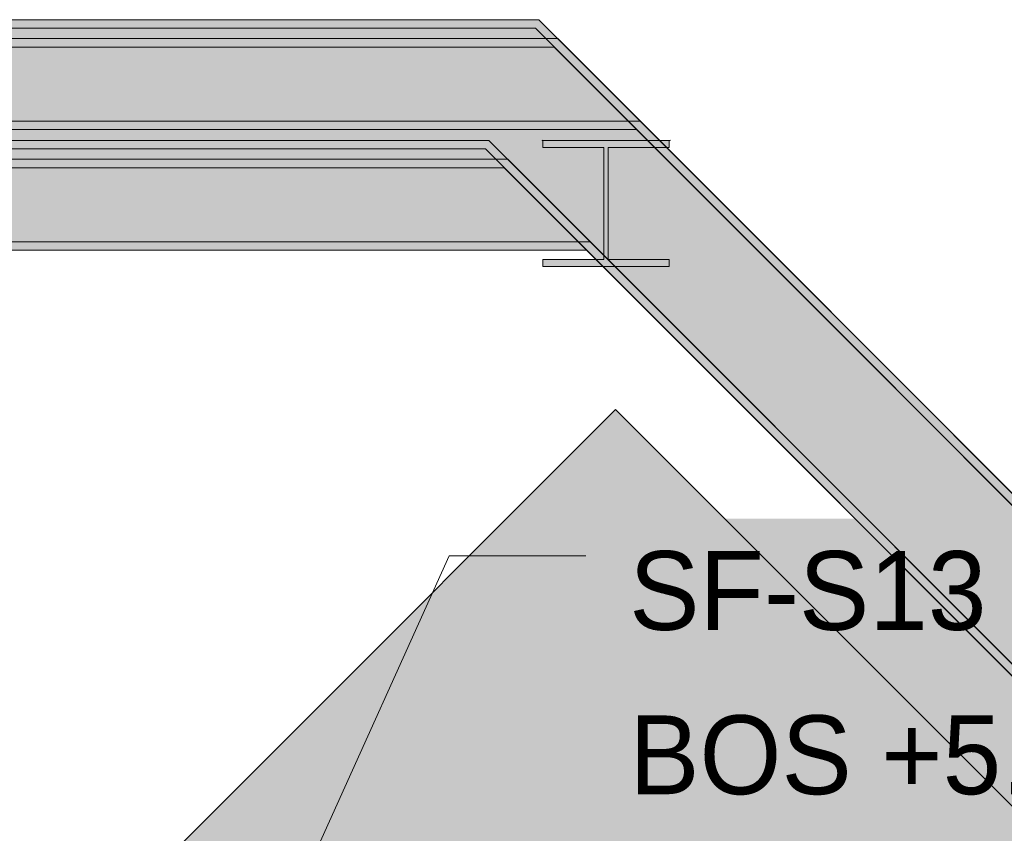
# Model space of a CAD drawing. Header units: millimetres. Extents: x 17 to 413, y 4 to 292.
# Tile 146 of 207: x 151 to 167, y 193 to 206. Entities that reach past the tile are written whole.
import ezdxf

# ---------------------------------------------------------------- set-up
doc = ezdxf.new("R2010")
doc.units = ezdxf.units.MM
for name, color, linetype in [('FILL-WHITE', 7, 'Continuous'), ('LINE-CORE', 7, 'Continuous'), ('LINE-INK', 7, 'Continuous'), ('TEXT-INK', 7, 'Continuous')]:
    doc.layers.add(name, color=color, linetype=linetype)

msp = doc.modelspace()

# ---------------------------------------------------------------- hatches: boundary and pattern name
at = {"layer": 'FILL-WHITE', "true_color": 0xffffff}
h = msp.add_hatch(color=7, dxfattribs=at)
h.dxf.hatch_style = 1
h.paths.add_polyline_path([(131.73, 206.292), (159.288, 206.292), (186.018, 179.562), (185.92, 179.465), (159.231, 206.154), (131.73, 206.154)])
h = msp.add_hatch(color=7, dxfattribs=at)
h.dxf.hatch_style = 1
h.paths.add_polyline_path([(159.288, 206.292), (186.018, 179.562), (185.92, 179.465), (159.231, 206.154), (131.73, 206.154), (131.73, 206.292)])
h = msp.add_hatch(color=7, dxfattribs=at)
h.dxf.hatch_style = 1
h.paths.add_polyline_path([(134.11, 206.292), (159.288, 206.292), (186.018, 179.562), (185.92, 179.465), (159.231, 206.154), (134.11, 206.154)])
h = msp.add_hatch(color=7, dxfattribs=at)
h.dxf.hatch_style = 1
h.paths.add_polyline_path([(159.288, 206.292), (186.018, 179.562), (185.92, 179.465), (159.231, 206.154), (134.11, 206.154), (134.11, 206.292)])
h = msp.add_hatch(color=7, dxfattribs=at)
h.dxf.hatch_style = 1
h.paths.add_polyline_path([(131.73, 206.154), (159.231, 206.154), (185.92, 179.465), (184.644, 178.188), (158.483, 204.348), (131.73, 204.348)])
h = msp.add_hatch(color=7, dxfattribs=at)
h.dxf.hatch_style = 1
h.paths.add_polyline_path([(131.73, 206.154), (159.231, 206.154), (185.92, 179.465), (184.644, 178.188), (158.483, 204.348), (131.73, 204.348)])
h = msp.add_hatch(color=7, dxfattribs=at)
h.dxf.hatch_style = 1
h.paths.add_polyline_path([(134.11, 206.154), (159.231, 206.154), (185.92, 179.465), (184.644, 178.188), (158.483, 204.348), (134.11, 204.348)])
h = msp.add_hatch(color=7, dxfattribs=at)
h.dxf.hatch_style = 1
h.paths.add_polyline_path([(134.11, 206.154), (159.231, 206.154), (185.92, 179.465), (184.644, 178.188), (158.483, 204.348), (134.11, 204.348)])
h = msp.add_hatch(color=7, dxfattribs=at)
h.dxf.hatch_style = 1
h.paths.add_polyline_path([(134.11, 205.988), (159.592, 205.988), (186.018, 179.562), (185.92, 179.465), (159.535, 205.85), (134.11, 205.85)])
h = msp.add_hatch(color=7, dxfattribs=at)
h.dxf.hatch_style = 1
h.paths.add_polyline_path([(159.592, 205.988), (186.018, 179.562), (185.92, 179.465), (159.535, 205.85), (134.11, 205.85), (134.11, 205.988)])
h = msp.add_hatch(color=7, dxfattribs=at)
h.dxf.hatch_style = 1
h.paths.add_polyline_path([(134.11, 205.85), (159.535, 205.85), (185.92, 179.465), (184.644, 178.188), (158.787, 204.044), (134.11, 204.044)])
h = msp.add_hatch(color=7, dxfattribs=at)
h.dxf.hatch_style = 1
h.paths.add_polyline_path([(134.11, 205.85), (159.535, 205.85), (185.92, 179.465), (184.644, 178.188), (158.787, 204.044), (134.11, 204.044)])
h = msp.add_hatch(color=7, dxfattribs=at)
h.dxf.hatch_style = 1
h.paths.add_polyline_path([(131.73, 204.66), (160.92, 204.66), (186.018, 179.562), (185.92, 179.465), (160.863, 204.522), (131.73, 204.522)])
h = msp.add_hatch(color=7, dxfattribs=at)
h.dxf.hatch_style = 1
h.paths.add_polyline_path([(160.92, 204.66), (186.018, 179.562), (185.92, 179.465), (160.863, 204.522), (131.73, 204.522), (131.73, 204.66)])
h = msp.add_hatch(color=7, dxfattribs=at)
h.dxf.hatch_style = 1
h.paths.add_polyline_path([(131.73, 204.522), (160.863, 204.522), (185.92, 179.465), (184.644, 178.188), (160.115, 202.716), (131.73, 202.716)])
h = msp.add_hatch(color=7, dxfattribs=at)
h.dxf.hatch_style = 1
h.paths.add_polyline_path([(131.73, 204.522), (160.863, 204.522), (185.92, 179.465), (184.644, 178.188), (160.115, 202.716), (131.73, 202.716), (131.73, 204.522)])
h = msp.add_hatch(color=7, dxfattribs=at)
h.dxf.hatch_style = 1
h.paths.add_polyline_path([(131.73, 204.348), (158.483, 204.348), (184.644, 178.188), (184.546, 178.09), (158.426, 204.21), (131.73, 204.21)])
h = msp.add_hatch(color=7, dxfattribs=at)
h.dxf.hatch_style = 1
h.paths.add_polyline_path([(158.483, 204.348), (184.644, 178.188), (184.546, 178.09), (158.426, 204.21), (131.73, 204.21), (131.73, 204.348)])
h = msp.add_hatch(color=7, dxfattribs=at)
h.dxf.hatch_style = 1
h.paths.add_polyline_path([(134.11, 204.348), (158.483, 204.348), (184.644, 178.188), (184.546, 178.09), (158.426, 204.21), (134.11, 204.21)])
h = msp.add_hatch(color=7, dxfattribs=at)
h.dxf.hatch_style = 1
h.paths.add_polyline_path([(158.483, 204.348), (184.644, 178.188), (184.546, 178.09), (158.426, 204.21), (134.11, 204.21), (134.11, 204.348)])
h = msp.add_hatch(color=7, dxfattribs=at)
h.dxf.hatch_style = 1
h.paths.add_polyline_path([(159.339, 204.35), (159.339, 204.35), (159.348, 204.349), (159.351, 204.348), (161.388, 204.348), (161.388, 204.235), (160.404, 204.235), (160.404, 202.429), (161.388, 202.429), (161.388, 202.316), (159.351, 202.316), (159.351, 202.429), (160.335, 202.429), (160.335, 204.235), (159.351, 204.235), (159.351, 204.348), (159.339, 204.349)])
h = msp.add_hatch(color=7, dxfattribs=at)
h.dxf.hatch_style = 1
h.paths.add_polyline_path([(159.339, 204.35), (159.339, 204.35), (159.348, 204.349), (159.351, 204.348), (161.388, 204.348), (161.388, 204.235), (160.404, 204.235), (160.404, 202.429), (161.388, 202.429), (161.388, 202.316), (159.351, 202.316), (159.351, 202.429), (160.335, 202.429), (160.335, 204.235), (159.351, 204.235), (159.351, 204.348), (159.339, 204.349)])
h = msp.add_hatch(color=7, dxfattribs=at)
h.dxf.hatch_style = 1
h.paths.add_polyline_path([(159.339, 204.35), (159.339, 204.35), (159.348, 204.349), (159.351, 204.348), (161.388, 204.348), (161.388, 204.235), (160.404, 204.235), (160.404, 202.429), (161.388, 202.429), (161.388, 202.316), (159.351, 202.316), (159.351, 202.429), (160.335, 202.429), (160.335, 204.235), (159.351, 204.235), (159.351, 204.348), (159.339, 204.349)])
h = msp.add_hatch(color=7, dxfattribs=at)
h.dxf.hatch_style = 1
h.paths.add_polyline_path([(159.351, 202.429), (160.335, 202.429), (160.335, 204.235), (159.351, 204.235), (159.351, 204.348), (161.388, 204.348), (161.388, 204.235), (160.404, 204.235), (160.404, 202.429), (161.388, 202.429), (161.388, 202.316), (159.351, 202.316)])
h = msp.add_hatch(color=7, dxfattribs=at)
h.dxf.hatch_style = 1
h.paths.add_polyline_path([(159.351, 202.429), (160.335, 202.429), (160.335, 204.235), (159.351, 204.235), (159.351, 204.348), (161.388, 204.348), (161.388, 204.235), (160.404, 204.235), (160.404, 202.429), (161.388, 202.429), (161.388, 202.316), (159.351, 202.316)])
h = msp.add_hatch(color=7, dxfattribs=at)
h.dxf.hatch_style = 1
h.paths.add_polyline_path([(159.351, 202.429), (160.335, 202.429), (160.335, 204.235), (159.351, 204.235), (159.351, 204.348), (161.388, 204.348), (161.388, 204.235), (160.404, 204.235), (160.404, 202.429), (161.388, 202.429), (161.388, 202.316), (159.351, 202.316)])
h = msp.add_hatch(color=7, dxfattribs=at)
h.dxf.hatch_style = 1
h.paths.add_polyline_path([(161.401, 204.35), (161.401, 204.35), (161.401, 204.349), (161.388, 204.348)])
h = msp.add_hatch(color=7, dxfattribs=at)
h.dxf.hatch_style = 1
h.paths.add_polyline_path([(161.401, 204.35), (161.401, 204.35), (161.401, 204.349), (161.388, 204.348)])
h = msp.add_hatch(color=7, dxfattribs=at)
h.dxf.hatch_style = 1
h.paths.add_polyline_path([(161.401, 204.35), (161.401, 204.35), (161.401, 204.349), (161.388, 204.348)])
h = msp.add_hatch(color=7, dxfattribs=at)
h.dxf.hatch_style = 1
h.paths.add_polyline_path([(134.11, 204.044), (158.787, 204.044), (184.644, 178.188), (184.546, 178.09), (158.73, 203.906), (134.11, 203.906)])
h = msp.add_hatch(color=7, dxfattribs=at)
h.dxf.hatch_style = 1
h.paths.add_polyline_path([(158.787, 204.044), (184.644, 178.188), (184.546, 178.09), (158.73, 203.906), (134.11, 203.906), (134.11, 204.044)])
h = msp.add_hatch(color=7, dxfattribs=at)
h.dxf.hatch_style = 1
h.paths.add_polyline_path([(131.73, 202.716), (160.115, 202.716), (184.644, 178.188), (184.546, 178.09), (160.058, 202.578), (131.73, 202.578)])
h = msp.add_hatch(color=7, dxfattribs=at)
h.dxf.hatch_style = 1
h.paths.add_polyline_path([(160.115, 202.716), (184.644, 178.188), (184.546, 178.09), (160.058, 202.578), (131.73, 202.578), (131.73, 202.716)])
h = msp.add_hatch(color=7, dxfattribs=at)
h.dxf.hatch_style = 1
h.paths.add_polyline_path([(143.806, 183.299), (160.522, 200.015), (177.226, 183.311), (177.226, 181.772), (143.806, 181.772)])
h = msp.add_hatch(color=7, dxfattribs=at)
h.dxf.hatch_style = 1
h.paths.add_polyline_path([(143.806, 183.299), (160.522, 200.015), (177.226, 183.311), (177.226, 181.772), (143.806, 181.772)])
h = msp.add_hatch(color=7, dxfattribs=at)
h.dxf.hatch_style = 1
h.paths.add_polyline_path([(160.442, 192.863), (185.357, 192.863), (185.357, 198.255), (160.442, 198.255)])

# ---------------------------------------------------------------- linework, layer by layer
at = {"layer": 'LINE-CORE', "lineweight": 5}
for points in [[(131.73, 206.292), (159.288, 206.292), (159.288, 206.292), (186.018, 179.562), (186.018, 179.562), (186.018, 179.562), (186.018, 179.562), (186.018, 179.562), (185.92, 179.465), (159.231, 206.154), (131.73, 206.154), (131.73, 206.154)], [(159.288, 206.292), (186.018, 179.562), (186.018, 179.562), (186.018, 179.562), (186.018, 179.562), (186.018, 179.562), (185.92, 179.465), (159.231, 206.154), (131.73, 206.154), (131.73, 206.292)], [(134.11, 206.292), (159.288, 206.292), (159.288, 206.292), (186.018, 179.562), (186.018, 179.562), (186.018, 179.562), (186.018, 179.562), (186.018, 179.562), (185.92, 179.465), (159.231, 206.154), (134.11, 206.154)], [(159.288, 206.292), (186.018, 179.562), (186.018, 179.562), (186.018, 179.562), (186.018, 179.562), (186.018, 179.562), (185.92, 179.465), (159.231, 206.154), (134.11, 206.154), (134.11, 206.292), (134.11, 206.292)], [(131.73, 206.154), (159.231, 206.154), (159.231, 206.154), (159.231, 206.154), (159.231, 206.154), (159.231, 206.154), (159.231, 206.154), (185.92, 179.465), (185.92, 179.465), (184.644, 178.188), (158.483, 204.348), (131.73, 204.348)], [(131.73, 206.154), (159.231, 206.154), (159.231, 206.154), (159.231, 206.154), (185.92, 179.465), (185.92, 179.465), (184.644, 178.188), (158.483, 204.348), (131.73, 204.348), (131.73, 206.154)], [(134.11, 206.154), (159.231, 206.154), (159.231, 206.154), (185.92, 179.465), (185.92, 179.465), (184.644, 178.188), (158.483, 204.348), (134.11, 204.348)], [(134.11, 206.154), (159.231, 206.154), (159.231, 206.154), (159.231, 206.154), (185.92, 179.465), (185.92, 179.465), (184.644, 178.188), (158.483, 204.348), (134.11, 204.348), (134.11, 206.154)], [(134.11, 205.988), (159.592, 205.988), (159.592, 205.988), (186.018, 179.562), (185.92, 179.465), (159.535, 205.85), (134.11, 205.85), (134.11, 205.85)], [(159.592, 205.988), (186.018, 179.562), (185.92, 179.465), (159.535, 205.85), (134.11, 205.85), (134.11, 205.988)], [(134.11, 205.85), (159.535, 205.85), (159.535, 205.85), (159.535, 205.85), (159.535, 205.85), (159.535, 205.85), (185.92, 179.465), (184.644, 178.188), (158.787, 204.044), (134.11, 204.044), (134.11, 204.044)], [(134.11, 205.85), (159.535, 205.85), (159.535, 205.85), (159.535, 205.85), (185.92, 179.465), (184.644, 178.188), (158.787, 204.044), (134.11, 204.044), (134.11, 205.85)], [(131.73, 204.66), (160.92, 204.66), (160.92, 204.66), (186.018, 179.562), (185.92, 179.465), (160.863, 204.522), (131.73, 204.522), (131.73, 204.522)], [(160.92, 204.66), (186.018, 179.562), (185.92, 179.465), (160.863, 204.522), (131.73, 204.522), (131.73, 204.66), (131.73, 204.66)], [(131.73, 204.522), (160.863, 204.522), (160.863, 204.522), (185.92, 179.465), (185.92, 179.465), (185.92, 179.465), (185.92, 179.465), (185.92, 179.465), (184.644, 178.188), (160.115, 202.716), (131.73, 202.716), (131.73, 202.716)], [(131.73, 204.522), (131.73, 204.522), (160.863, 204.522), (160.863, 204.522), (160.863, 204.522), (185.92, 179.465), (185.92, 179.465), (185.92, 179.465), (185.92, 179.465), (185.92, 179.465), (184.644, 178.188), (160.115, 202.716), (131.73, 202.716), (131.73, 204.522), (131.73, 204.522)], [(131.73, 204.348), (158.483, 204.348), (184.644, 178.188), (184.644, 178.188), (184.644, 178.188), (184.644, 178.188), (184.546, 178.09), (158.426, 204.21), (131.73, 204.21)], [(158.483, 204.348), (158.483, 204.348), (158.483, 204.348), (184.644, 178.188), (184.644, 178.188), (184.644, 178.188), (184.644, 178.188), (184.546, 178.09), (158.426, 204.21), (131.73, 204.21), (131.73, 204.348)], [(134.11, 204.348), (158.483, 204.348), (158.483, 204.348), (158.483, 204.348), (158.483, 204.348), (158.483, 204.348), (184.644, 178.188), (184.644, 178.188), (184.644, 178.188), (184.644, 178.188), (184.546, 178.09), (158.426, 204.21), (134.11, 204.21)], [(158.483, 204.348), (158.483, 204.348), (158.483, 204.348), (184.644, 178.188), (184.644, 178.188), (184.644, 178.188), (184.644, 178.188), (184.546, 178.09), (158.426, 204.21), (134.11, 204.21), (134.11, 204.348)], [(159.339, 204.35), (159.339, 204.35), (159.348, 204.349), (159.351, 204.348), (161.388, 204.348), (161.388, 204.235), (160.404, 204.235), (160.404, 202.429), (161.388, 202.429), (161.388, 202.316), (159.351, 202.316), (159.351, 202.429), (160.335, 202.429), (160.335, 204.235), (159.351, 204.235), (159.351, 204.348), (159.339, 204.349)], [(159.339, 204.35), (159.339, 204.35), (159.348, 204.349), (159.351, 204.348), (161.388, 204.348), (161.388, 204.235), (160.404, 204.235), (160.404, 202.429), (161.388, 202.429), (161.388, 202.316), (159.351, 202.316), (159.351, 202.429), (160.335, 202.429), (160.335, 204.235), (159.351, 204.235), (159.351, 204.348), (159.339, 204.349)], [(159.339, 204.35), (159.339, 204.35), (159.348, 204.349), (159.351, 204.348), (161.388, 204.348), (161.388, 204.235), (160.404, 204.235), (160.404, 202.429), (161.388, 202.429), (161.388, 202.316), (159.351, 202.316), (159.351, 202.429), (160.335, 202.429), (160.335, 204.235), (159.351, 204.235), (159.351, 204.348), (159.339, 204.349)], [(159.351, 202.429), (160.335, 202.429), (160.335, 204.235), (159.351, 204.235), (159.351, 204.348), (161.388, 204.348), (161.388, 204.348), (161.388, 204.235), (160.404, 204.235), (160.404, 202.429), (161.388, 202.429), (161.388, 202.316), (159.351, 202.316)], [(159.351, 202.429), (160.335, 202.429), (160.335, 204.235), (159.351, 204.235), (159.351, 204.348), (161.388, 204.348), (161.388, 204.348), (161.388, 204.235), (160.404, 204.235), (160.404, 202.429), (161.388, 202.429), (161.388, 202.316), (159.351, 202.316)], [(159.351, 202.429), (160.335, 202.429), (160.335, 204.235), (159.351, 204.235), (159.351, 204.348), (161.388, 204.348), (161.388, 204.348), (161.388, 204.235), (160.404, 204.235), (160.404, 202.429), (161.388, 202.429), (161.388, 202.316), (159.351, 202.316)], [(161.401, 204.35), (161.401, 204.35), (161.401, 204.349), (161.388, 204.348)], [(161.401, 204.35), (161.401, 204.35), (161.401, 204.349), (161.388, 204.348)], [(161.401, 204.35), (161.401, 204.35), (161.401, 204.349), (161.388, 204.348)], [(134.11, 204.044), (158.787, 204.044), (158.787, 204.044), (158.787, 204.044), (158.787, 204.044), (184.644, 178.188), (184.644, 178.188), (184.644, 178.188), (184.546, 178.09), (158.73, 203.906), (134.11, 203.906), (134.11, 203.906)], [(158.787, 204.044), (158.787, 204.044), (158.787, 204.044), (184.644, 178.188), (184.644, 178.188), (184.644, 178.188), (184.546, 178.09), (158.73, 203.906), (134.11, 203.906), (134.11, 204.044)], [(131.73, 202.716), (160.115, 202.716), (184.644, 178.188), (184.644, 178.188), (184.546, 178.09), (160.058, 202.578), (131.73, 202.578), (131.73, 202.578)], [(160.115, 202.716), (184.644, 178.188), (184.644, 178.188), (184.546, 178.09), (160.058, 202.578), (131.73, 202.578), (131.73, 202.716)], [(143.806, 183.299), (160.522, 200.015), (177.226, 183.311), (177.226, 183.311), (177.226, 181.772), (177.226, 181.772), (177.226, 181.772), (177.226, 181.772), (143.806, 181.772), (143.806, 183.299)], [(143.806, 183.299), (143.806, 183.299), (160.522, 200.015), (177.226, 183.311), (177.226, 183.311), (177.226, 183.311), (177.226, 183.311), (177.226, 183.311), (177.226, 181.772), (143.806, 181.772)]]:
    msp.add_lwpolyline(points, close=True, dxfattribs=at)
at = {"layer": 'LINE-INK', "lineweight": 5}
for p, q in [((148.842, 177.753), (157.842, 197.655)), ((157.842, 197.655), (160.042, 197.655))]:
    msp.add_line(p, q, dxfattribs=at)

# ---------------------------------------------------------------- texts
at = {"layer": 'TEXT-INK'}
for s, p in [('SF-S13 152X152X23 UC S355', (160.742, 196.464)), ('BOS +5.923 / TOS +6.075', (160.742, 193.818))]:
    msp.add_text(s, height=1.27, dxfattribs=at).set_placement(p)

doc.saveas('drawing.dxf')
